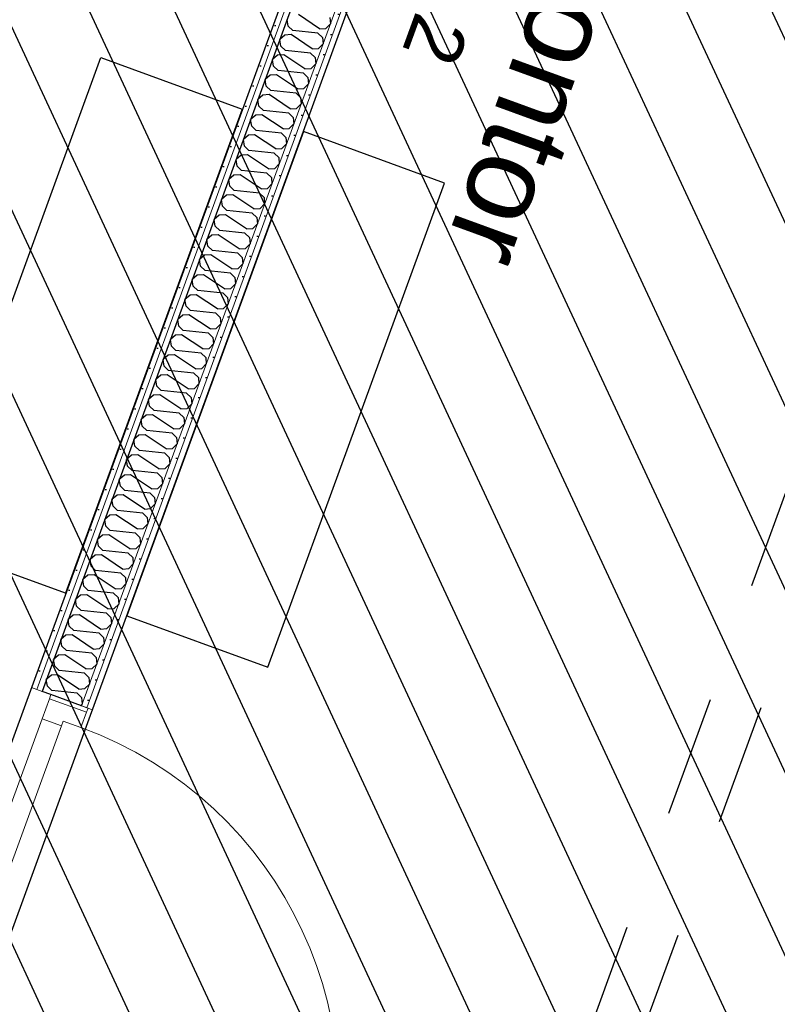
# Model space of a CAD drawing. Header units: millimetres. Extents: x 112481703 to 112588235, y 1264638581 to 1264713486.
# Tile 179 of 256: x 112566347 to 112568111, y 1264672128 to 1264674421. Entities that reach past the tile are written whole.
import ezdxf
from ezdxf.enums import TextEntityAlignment as Align

# ---------------------------------------------------------------- set-up
doc = ezdxf.new("R2010")
doc.units = ezdxf.units.MM
doc.header["$LTSCALE"] = 0.5
doc.header["$MEASUREMENT"] = 0
doc.linetypes.add('PLINE', pattern=[0])
doc.linetypes.add('Stiplet', pattern=[1128.888893, 564.444447, -564.444447])
for name, color, linetype, lineweight in [('235- Utvendig kledning og overflate', 7, 'Continuous', 0), ('236- Innvendig kledning og overflate', 7, 'Continuous', 0), ('244- Vinduer_ dører_ foldevegger', 7, 'Continuous', 0)]:
    doc.layers.add(name, color=color, linetype=linetype, lineweight=lineweight)
for name, color, linetype in [('2752 Løse skap og reoler', 7, 'Continuous'), ('862- M___Nettoareal', 7, 'Continuous'), ('862- M___Nettoareal (1-100)', 7, 'Continuous'), ('862- M___Nettoareal(Polylinje)', 7, 'Continuous'), ('LA_farge_dekke_asfalt2', 7, 'Continuous'), ('Yttervegger.A225', 7, 'Continuous'), ('Yttervegger.A225 (Skravur)', 7, 'Continuous')]:
    doc.layers.add(name, color=color, linetype=linetype)
doc.styles.add('GENERATED_STYLE_1', font='arial.ttf')
pattern_1 = [(249.956, (112557650, 1264717795), (-81.357, 29.68231), [0, -50]), (249.956, (112557682.11, 1264717756.67), (-81.357, 29.68231), [0, -50])]

# ---------------------------------------------------------------- blocks, each defined once
blk = doc.blocks.new('Legekontor_17_5', base_point=(112568609.9, 1264673572.4))
at = {"layer": '862- M___Nettoareal(Polylinje)', "linetype": 'PLINE', "flags": 128}
blk.add_lwpolyline([(112566022.5, 1264671464.3), (112569013.3, 1264670373.2), (112570843.1, 1264675388.5), (112569082, 1264676031), (112567852.3, 1264676479.6), (112567695.1, 1264676048.8)], close=True, dxfattribs=at)
blk = doc.blocks.new('Legekontor_18_8', base_point=(112565643.1, 1264674628.7))
at = {"layer": '862- M___Nettoareal(Polylinje)', "linetype": 'PLINE', "flags": 128}
blk.add_lwpolyline([(112562952, 1264672584.6), (112565881.6, 1264671515.8), (112567554.2, 1264676100.2), (112567694.6, 1264676485), (112566464.9, 1264676933.6), (112564764.9, 1264677553.8)], close=True, dxfattribs=at)
blk = doc.blocks.new('*X360', base_point=(112557650, 1264717795))
at = {"layer": 'Yttervegger.A225 (Skravur)', "linetype": 'PLINE'}
for p, q in [((112567044.7, 1264674399.3), (112566995.6, 1264674432.5)), ((112566971.8, 1264674405.9), (112566969.3, 1264674421.2)), ((112566982.2, 1264674395.7), (112566971.8, 1264674405.9)), ((112567059.2, 1264674400.4), (112567069.9, 1264674410.9)), ((112567068.5, 1264674425.8), (112567069.9, 1264674410.9)), ((112566964.1, 1264674384.8), (112566952.3, 1264674374.6)), ((112566978.6, 1264674385.9), (112566964.1, 1264674384.8)), ((112567027.7, 1264674352.7), (112566978.6, 1264674385.9)), ((112567041.1, 1264674389.5), (112566982.2, 1264674395.7)), ((112567041.1, 1264674389.5), (112567051.5, 1264674379.2)), ((112567044.7, 1264674399.3), (112567059.2, 1264674400.4)), ((112566954.8, 1264674359.3), (112566952.3, 1264674374.6)), ((112566965.2, 1264674349.1), (112566954.8, 1264674359.3)), ((112567042.2, 1264674353.8), (112567052.9, 1264674364.3)), ((112567051.5, 1264674379.2), (112567052.9, 1264674364.3)), ((112566947.1, 1264674338.2), (112566935.3, 1264674328.1)), ((112566961.6, 1264674339.3), (112566947.1, 1264674338.2)), ((112567010.7, 1264674306.1), (112566961.6, 1264674339.3)), ((112567024.1, 1264674342.9), (112566965.2, 1264674349.1)), ((112567024.1, 1264674342.9), (112567034.5, 1264674332.7)), ((112567027.7, 1264674352.7), (112567042.2, 1264674353.8)), ((112566937.8, 1264674312.8), (112566935.3, 1264674328.1)), ((112566948.2, 1264674302.5), (112566937.8, 1264674312.8)), ((112567025.2, 1264674307.2), (112567035.9, 1264674317.8)), ((112567034.5, 1264674332.7), (112567035.9, 1264674317.8)), ((112566930.1, 1264674291.6), (112566918.4, 1264674281.5)), ((112566944.6, 1264674292.7), (112566930.1, 1264674291.6)), ((112566993.7, 1264674259.5), (112566944.6, 1264674292.7)), ((112567007.1, 1264674296.3), (112566948.2, 1264674302.5)), ((112567007.1, 1264674296.3), (112567017.5, 1264674286.1)), ((112567010.7, 1264674306.1), (112567025.2, 1264674307.2)), ((112566920.8, 1264674266.2), (112566918.4, 1264674281.5)), ((112566931.2, 1264674256), (112566920.8, 1264674266.2)), ((112567008.3, 1264674260.7), (112567018.9, 1264674271.2)), ((112567017.5, 1264674286.1), (112567018.9, 1264674271.2)), ((112566913.1, 1264674245), (112566901.4, 1264674234.9)), ((112566927.6, 1264674246.2), (112566913.1, 1264674245)), ((112566976.7, 1264674213), (112566927.6, 1264674246.2)), ((112566990.1, 1264674249.8), (112566931.2, 1264674256)), ((112566990.1, 1264674249.8), (112567000.5, 1264674239.5)), ((112566993.7, 1264674259.5), (112567008.3, 1264674260.7)), ((112566903.8, 1264674219.6), (112566901.4, 1264674234.9)), ((112566991.3, 1264674214.1), (112567001.9, 1264674224.6)), ((112567000.5, 1264674239.5), (112567001.9, 1264674224.6)), ((112566896.1, 1264674198.5), (112566884.4, 1264674188.3)), ((112566910.7, 1264674199.6), (112566896.1, 1264674198.5)), ((112566914.2, 1264674209.4), (112566903.8, 1264674219.6)), ((112566959.7, 1264674166.4), (112566910.7, 1264674199.6)), ((112566973.2, 1264674203.2), (112566914.2, 1264674209.4)), ((112566973.2, 1264674203.2), (112566983.6, 1264674193)), ((112566976.7, 1264674213), (112566991.3, 1264674214.1)), ((112566886.8, 1264674173), (112566884.4, 1264674188.3)), ((112566974.3, 1264674167.5), (112566984.9, 1264674178)), ((112566983.6, 1264674193), (112566984.9, 1264674178)), ((112566879.1, 1264674151.9), (112566867.4, 1264674141.8)), ((112566893.7, 1264674153), (112566879.1, 1264674151.9)), ((112566897.2, 1264674162.8), (112566886.8, 1264674173)), ((112566942.7, 1264674119.8), (112566893.7, 1264674153)), ((112566956.2, 1264674156.6), (112566897.2, 1264674162.8)), ((112566956.2, 1264674156.6), (112566966.6, 1264674146.4)), ((112566959.7, 1264674166.4), (112566974.3, 1264674167.5)), ((112566869.8, 1264674126.5), (112566867.4, 1264674141.8)), ((112566957.3, 1264674121), (112566967.9, 1264674131.5)), ((112566966.6, 1264674146.4), (112566967.9, 1264674131.5)), ((112566876.7, 1264674106.5), (112566862.1, 1264674105.3)), ((112566880.2, 1264674116.2), (112566869.8, 1264674126.5)), ((112566925.7, 1264674073.3), (112566876.7, 1264674106.5)), ((112566939.2, 1264674110), (112566880.2, 1264674116.2)), ((112566939.2, 1264674110), (112566949.6, 1264674099.8)), ((112566942.7, 1264674119.8), (112566957.3, 1264674121)), ((112566862.1, 1264674105.3), (112566850.4, 1264674095.2)), ((112566852.8, 1264674079.9), (112566850.4, 1264674095.2)), ((112566940.3, 1264674074.4), (112566950.9, 1264674084.9)), ((112566949.6, 1264674099.8), (112566950.9, 1264674084.9)), ((112566859.7, 1264674059.9), (112566845.1, 1264674058.8)), ((112566863.2, 1264674069.7), (112566852.8, 1264674079.9)), ((112566908.8, 1264674026.7), (112566859.7, 1264674059.9)), ((112566922.2, 1264674063.5), (112566863.2, 1264674069.7)), ((112566922.2, 1264674063.5), (112566932.6, 1264674053.2)), ((112566925.7, 1264674073.3), (112566940.3, 1264674074.4)), ((112566845.1, 1264674058.8), (112566833.4, 1264674048.6)), ((112566835.9, 1264674033.3), (112566833.4, 1264674048.6)), ((112566923.3, 1264674027.8), (112566934, 1264674038.3)), ((112566932.6, 1264674053.2), (112566934, 1264674038.3)), ((112566846.3, 1264674023.1), (112566835.9, 1264674033.3)), ((112566905.2, 1264674016.9), (112566846.3, 1264674023.1)), ((112566905.2, 1264674016.9), (112566915.6, 1264674006.7)), ((112566908.8, 1264674026.7), (112566923.3, 1264674027.8)), ((112566828.1, 1264674012.2), (112566816.4, 1264674002.1)), ((112566818.9, 1264673986.8), (112566816.4, 1264674002.1)), ((112566842.7, 1264674013.3), (112566828.1, 1264674012.2)), ((112566891.8, 1264673980.1), (112566842.7, 1264674013.3)), ((112566906.3, 1264673981.2), (112566917, 1264673991.8)), ((112566915.6, 1264674006.7), (112566917, 1264673991.8)), ((112566829.3, 1264673976.5), (112566818.9, 1264673986.8)), ((112566888.2, 1264673970.3), (112566829.3, 1264673976.5)), ((112566888.2, 1264673970.3), (112566898.6, 1264673960.1)), ((112566891.8, 1264673980.1), (112566906.3, 1264673981.2)), ((112566811.2, 1264673965.6), (112566799.4, 1264673955.5)), ((112566801.9, 1264673940.2), (112566799.4, 1264673955.5)), ((112566825.7, 1264673966.7), (112566811.2, 1264673965.6)), ((112566874.8, 1264673933.5), (112566825.7, 1264673966.7)), ((112566898.6, 1264673960.1), (112566900, 1264673945.2)), ((112566812.3, 1264673930), (112566801.9, 1264673940.2)), ((112566871.2, 1264673923.8), (112566812.3, 1264673930)), ((112566871.2, 1264673923.8), (112566881.6, 1264673913.5)), ((112566874.8, 1264673933.5), (112566889.3, 1264673934.7)), ((112566889.3, 1264673934.7), (112566900, 1264673945.2)), ((112566794.2, 1264673919), (112566782.4, 1264673908.9)), ((112566784.9, 1264673893.6), (112566782.4, 1264673908.9)), ((112566808.7, 1264673920.2), (112566794.2, 1264673919)), ((112566857.8, 1264673887), (112566808.7, 1264673920.2)), ((112566881.6, 1264673913.5), (112566883, 1264673898.6)), ((112566795.3, 1264673883.4), (112566784.9, 1264673893.6)), ((112566854.2, 1264673877.2), (112566795.3, 1264673883.4)), ((112566854.2, 1264673877.2), (112566864.6, 1264673867)), ((112566857.8, 1264673887), (112566872.3, 1264673888.1)), ((112566872.3, 1264673888.1), (112566883, 1264673898.6)), ((112566777.2, 1264673872.5), (112566765.4, 1264673862.3)), ((112566767.9, 1264673847), (112566765.4, 1264673862.3)), ((112566791.7, 1264673873.6), (112566777.2, 1264673872.5)), ((112566840.8, 1264673840.4), (112566791.7, 1264673873.6)), ((112566864.6, 1264673867), (112566866, 1264673852)), ((112566778.3, 1264673836.8), (112566767.9, 1264673847)), ((112566837.2, 1264673830.6), (112566778.3, 1264673836.8)), ((112566837.2, 1264673830.6), (112566847.6, 1264673820.4)), ((112566840.8, 1264673840.4), (112566855.3, 1264673841.5)), ((112566855.3, 1264673841.5), (112566866, 1264673852)), ((112566760.2, 1264673825.9), (112566748.4, 1264673815.8)), ((112566750.9, 1264673800.5), (112566748.4, 1264673815.8)), ((112566774.7, 1264673827), (112566760.2, 1264673825.9)), ((112566823.8, 1264673793.8), (112566774.7, 1264673827)), ((112566847.6, 1264673820.4), (112566849, 1264673805.5)), ((112566761.3, 1264673790.2), (112566750.9, 1264673800.5)), ((112566820.2, 1264673784), (112566761.3, 1264673790.2)), ((112566823.8, 1264673793.8), (112566838.3, 1264673794.9)), ((112566838.3, 1264673794.9), (112566849, 1264673805.5)), ((112566743.2, 1264673779.3), (112566731.5, 1264673769.2)), ((112566733.9, 1264673753.9), (112566731.5, 1264673769.2)), ((112566757.7, 1264673780.5), (112566743.2, 1264673779.3)), ((112566806.8, 1264673747.3), (112566757.7, 1264673780.5)), ((112566820.2, 1264673784), (112566830.6, 1264673773.8)), ((112566830.6, 1264673773.8), (112566832, 1264673758.9)), ((112566744.3, 1264673743.7), (112566733.9, 1264673753.9)), ((112566803.2, 1264673737.5), (112566744.3, 1264673743.7)), ((112566806.8, 1264673747.3), (112566821.4, 1264673748.4)), ((112566821.4, 1264673748.4), (112566832, 1264673758.9)), ((112566726.2, 1264673732.8), (112566714.5, 1264673722.6)), ((112566716.9, 1264673707.3), (112566714.5, 1264673722.6)), ((112566740.7, 1264673733.9), (112566726.2, 1264673732.8)), ((112566789.8, 1264673700.7), (112566740.7, 1264673733.9)), ((112566803.2, 1264673737.5), (112566813.6, 1264673727.2)), ((112566813.6, 1264673727.2), (112566815, 1264673712.3)), ((112566727.3, 1264673697.1), (112566716.9, 1264673707.3)), ((112566786.2, 1264673690.9), (112566727.3, 1264673697.1)), ((112566789.8, 1264673700.7), (112566804.4, 1264673701.8)), ((112566804.4, 1264673701.8), (112566815, 1264673712.3)), ((112566709.2, 1264673686.2), (112566697.5, 1264673676.1)), ((112566699.9, 1264673660.8), (112566697.5, 1264673676.1)), ((112566723.7, 1264673687.3), (112566709.2, 1264673686.2)), ((112566772.8, 1264673654.1), (112566723.7, 1264673687.3)), ((112566786.2, 1264673690.9), (112566796.7, 1264673680.7)), ((112566796.7, 1264673680.7), (112566798, 1264673665.8)), ((112566710.3, 1264673650.5), (112566699.9, 1264673660.8)), ((112566769.3, 1264673644.3), (112566710.3, 1264673650.5)), ((112566772.8, 1264673654.1), (112566787.4, 1264673655.2)), ((112566787.4, 1264673655.2), (112566798, 1264673665.8)), ((112566692.2, 1264673639.6), (112566680.5, 1264673629.5)), ((112566682.9, 1264673614.2), (112566680.5, 1264673629.5)), ((112566706.8, 1264673640.7), (112566692.2, 1264673639.6)), ((112566755.8, 1264673607.5), (112566706.8, 1264673640.7)), ((112566769.3, 1264673644.3), (112566779.7, 1264673634.1)), ((112566779.7, 1264673634.1), (112566781, 1264673619.2)), ((112566693.3, 1264673604), (112566682.9, 1264673614.2)), ((112566752.3, 1264673597.8), (112566693.3, 1264673604)), ((112566755.8, 1264673607.5), (112566770.4, 1264673608.7)), ((112566770.4, 1264673608.7), (112566781, 1264673619.2)), ((112566675.2, 1264673593), (112566663.5, 1264673582.9)), ((112566665.9, 1264673567.6), (112566663.5, 1264673582.9)), ((112566689.8, 1264673594.2), (112566675.2, 1264673593)), ((112566738.8, 1264673561), (112566689.8, 1264673594.2)), ((112566752.3, 1264673597.8), (112566762.7, 1264673587.5)), ((112566762.7, 1264673587.5), (112566764, 1264673572.6)), ((112566676.3, 1264673557.4), (112566665.9, 1264673567.6)), ((112566735.3, 1264673551.2), (112566676.3, 1264673557.4)), ((112566738.8, 1264673561), (112566753.4, 1264673562.1)), ((112566753.4, 1264673562.1), (112566764, 1264673572.6)), ((112566658.2, 1264673546.5), (112566646.5, 1264673536.3)), ((112566649, 1264673521), (112566646.5, 1264673536.3)), ((112566672.8, 1264673547.6), (112566658.2, 1264673546.5)), ((112566721.9, 1264673514.4), (112566672.8, 1264673547.6)), ((112566735.3, 1264673551.2), (112566745.7, 1264673541)), ((112566745.7, 1264673541), (112566747.1, 1264673526)), ((112566659.4, 1264673510.8), (112566649, 1264673521)), ((112566718.3, 1264673504.6), (112566659.4, 1264673510.8)), ((112566721.9, 1264673514.4), (112566736.4, 1264673515.5)), ((112566736.4, 1264673515.5), (112566747.1, 1264673526)), ((112566641.2, 1264673499.9), (112566629.5, 1264673489.8)), ((112566632, 1264673474.5), (112566629.5, 1264673489.8)), ((112566655.8, 1264673501), (112566641.2, 1264673499.9)), ((112566704.9, 1264673467.8), (112566655.8, 1264673501)), ((112566718.3, 1264673504.6), (112566728.7, 1264673494.4)), ((112566728.7, 1264673494.4), (112566730.1, 1264673479.5)), ((112566642.4, 1264673464.2), (112566632, 1264673474.5)), ((112566701.3, 1264673458), (112566642.4, 1264673464.2)), ((112566704.9, 1264673467.8), (112566719.4, 1264673468.9)), ((112566719.4, 1264673468.9), (112566730.1, 1264673479.5)), ((112566624.3, 1264673453.3), (112566612.5, 1264673443.2)), ((112566615, 1264673427.9), (112566612.5, 1264673443.2)), ((112566638.8, 1264673454.5), (112566624.3, 1264673453.3)), ((112566687.9, 1264673421.3), (112566638.8, 1264673454.5)), ((112566701.3, 1264673458), (112566711.7, 1264673447.8)), ((112566711.7, 1264673447.8), (112566713.1, 1264673432.9)), ((112566625.4, 1264673417.7), (112566615, 1264673427.9)), ((112566687.9, 1264673421.3), (112566702.4, 1264673422.4)), ((112566702.4, 1264673422.4), (112566713.1, 1264673432.9)), ((112566607.3, 1264673406.8), (112566595.5, 1264673396.6)), ((112566598, 1264673381.3), (112566595.5, 1264673396.6)), ((112566621.8, 1264673407.9), (112566607.3, 1264673406.8)), ((112566670.9, 1264673374.7), (112566621.8, 1264673407.9)), ((112566684.3, 1264673411.5), (112566625.4, 1264673417.7)), ((112566684.3, 1264673411.5), (112566694.7, 1264673401.2)), ((112566694.7, 1264673401.2), (112566696.1, 1264673386.3)), ((112566608.4, 1264673371.1), (112566598, 1264673381.3)), ((112566670.9, 1264673374.7), (112566685.4, 1264673375.8)), ((112566685.4, 1264673375.8), (112566696.1, 1264673386.3)), ((112566590.3, 1264673360.2), (112566578.5, 1264673350.1)), ((112566581, 1264673334.8), (112566578.5, 1264673350.1)), ((112566604.8, 1264673361.3), (112566590.3, 1264673360.2)), ((112566653.9, 1264673328.1), (112566604.8, 1264673361.3)), ((112566667.3, 1264673364.9), (112566608.4, 1264673371.1)), ((112566667.3, 1264673364.9), (112566677.7, 1264673354.7)), ((112566677.7, 1264673354.7), (112566679.1, 1264673339.8)), ((112566591.4, 1264673324.5), (112566581, 1264673334.8)), ((112566653.9, 1264673328.1), (112566668.4, 1264673329.2)), ((112566668.4, 1264673329.2), (112566679.1, 1264673339.8)), ((112566573.3, 1264673313.6), (112566561.5, 1264673303.5)), ((112566564, 1264673288.2), (112566561.5, 1264673303.5)), ((112566587.8, 1264673314.7), (112566573.3, 1264673313.6)), ((112566636.9, 1264673281.5), (112566587.8, 1264673314.7)), ((112566650.3, 1264673318.3), (112566591.4, 1264673324.5)), ((112566650.3, 1264673318.3), (112566660.7, 1264673308.1)), ((112566660.7, 1264673308.1), (112566662.1, 1264673293.2)), ((112566574.4, 1264673278), (112566564, 1264673288.2)), ((112566636.9, 1264673281.5), (112566651.4, 1264673282.7)), ((112566651.4, 1264673282.7), (112566662.1, 1264673293.2)), ((112566556.3, 1264673267), (112566544.5, 1264673256.9)), ((112566570.8, 1264673268.2), (112566556.3, 1264673267)), ((112566619.9, 1264673235), (112566570.8, 1264673268.2)), ((112566633.3, 1264673271.8), (112566574.4, 1264673278)), ((112566633.3, 1264673271.8), (112566643.7, 1264673261.5)), ((112566643.7, 1264673261.5), (112566645.1, 1264673246.6)), ((112566547, 1264673241.6), (112566544.5, 1264673256.9)), ((112566557.4, 1264673231.4), (112566547, 1264673241.6)), ((112566619.9, 1264673235), (112566634.4, 1264673236.1)), ((112566634.4, 1264673236.1), (112566645.1, 1264673246.6)), ((112566539.3, 1264673220.5), (112566527.6, 1264673210.3)), ((112566553.8, 1264673221.6), (112566539.3, 1264673220.5)), ((112566602.9, 1264673188.4), (112566553.8, 1264673221.6)), ((112566616.3, 1264673225.2), (112566557.4, 1264673231.4)), ((112566616.3, 1264673225.2), (112566626.7, 1264673215)), ((112566626.7, 1264673215), (112566628.1, 1264673200)), ((112566530, 1264673195), (112566527.6, 1264673210.3)), ((112566540.4, 1264673184.8), (112566530, 1264673195)), ((112566602.9, 1264673188.4), (112566617.5, 1264673189.5)), ((112566617.5, 1264673189.5), (112566628.1, 1264673200)), ((112566522.3, 1264673173.9), (112566510.6, 1264673163.8)), ((112566536.8, 1264673175), (112566522.3, 1264673173.9)), ((112566585.9, 1264673141.8), (112566536.8, 1264673175)), ((112566599.3, 1264673178.6), (112566540.4, 1264673184.8)), ((112566599.3, 1264673178.6), (112566609.7, 1264673168.4)), ((112566609.7, 1264673168.4), (112566611.1, 1264673153.5)), ((112566513, 1264673148.5), (112566510.6, 1264673163.8)), ((112566523.4, 1264673138.2), (112566513, 1264673148.5)), ((112566585.9, 1264673141.8), (112566600.5, 1264673142.9)), ((112566600.5, 1264673142.9), (112566611.1, 1264673153.5)), ((112566505.3, 1264673127.3), (112566493.6, 1264673117.2)), ((112566519.9, 1264673128.5), (112566505.3, 1264673127.3)), ((112566568.9, 1264673095.3), (112566519.9, 1264673128.5)), ((112566582.4, 1264673132), (112566523.4, 1264673138.2)), ((112566582.4, 1264673132), (112566592.8, 1264673121.8)), ((112566592.8, 1264673121.8), (112566594.1, 1264673106.9)), ((112566496, 1264673101.9), (112566493.6, 1264673117.2)), ((112566506.4, 1264673091.7), (112566496, 1264673101.9)), ((112566583.5, 1264673096.4), (112566594.1, 1264673106.9)), ((112566488.3, 1264673080.8), (112566476.6, 1264673070.6)), ((112566502.9, 1264673081.9), (112566488.3, 1264673080.8)), ((112566551.9, 1264673048.7), (112566502.9, 1264673081.9)), ((112566565.4, 1264673085.5), (112566506.4, 1264673091.7)), ((112566565.4, 1264673085.5), (112566575.8, 1264673075.2)), ((112566568.9, 1264673095.3), (112566583.5, 1264673096.4)), ((112566575.8, 1264673075.2), (112566577.1, 1264673060.3)), ((112566479, 1264673055.3), (112566476.6, 1264673070.6)), ((112566489.4, 1264673045.1), (112566479, 1264673055.3)), ((112566566.5, 1264673049.8), (112566577.1, 1264673060.3)), ((112566471.3, 1264673034.2), (112566459.6, 1264673024.1)), ((112566485.9, 1264673035.3), (112566471.3, 1264673034.2)), ((112566535, 1264673002.1), (112566485.9, 1264673035.3)), ((112566548.4, 1264673038.9), (112566489.4, 1264673045.1)), ((112566548.4, 1264673038.9), (112566558.8, 1264673028.7)), ((112566551.9, 1264673048.7), (112566566.5, 1264673049.8)), ((112566558.8, 1264673028.7), (112566560.2, 1264673013.8)), ((112566462.1, 1264673008.8), (112566459.6, 1264673024.1)), ((112566472.5, 1264672998.5), (112566462.1, 1264673008.8)), ((112566549.5, 1264673003.2), (112566560.2, 1264673013.8)), ((112566454.3, 1264672987.6), (112566442.6, 1264672977.5)), ((112566468.9, 1264672988.7), (112566454.3, 1264672987.6)), ((112566518, 1264672955.5), (112566468.9, 1264672988.7)), ((112566531.4, 1264672992.3), (112566472.5, 1264672998.5)), ((112566531.4, 1264672992.3), (112566541.8, 1264672982.1)), ((112566535, 1264673002.1), (112566549.5, 1264673003.2)), ((112566445.1, 1264672962.2), (112566442.6, 1264672977.5)), ((112566455.5, 1264672952), (112566445.1, 1264672962.2)), ((112566532.5, 1264672956.7), (112566543.2, 1264672967.2)), ((112566541.8, 1264672982.1), (112566543.2, 1264672967.2)), ((112566437.3, 1264672941), (112566425.6, 1264672930.9)), ((112566451.9, 1264672942.2), (112566437.3, 1264672941)), ((112566501, 1264672909), (112566451.9, 1264672942.2)), ((112566514.4, 1264672945.8), (112566455.5, 1264672952)), ((112566514.4, 1264672945.8), (112566524.8, 1264672935.5)), ((112566518, 1264672955.5), (112566532.5, 1264672956.7)), ((112566428.1, 1264672915.6), (112566425.6, 1264672930.9)), ((112566438.5, 1264672905.4), (112566428.1, 1264672915.6)), ((112566515.5, 1264672910.1), (112566526.2, 1264672920.6)), ((112566524.8, 1264672935.5), (112566526.2, 1264672920.6)), ((112566420.4, 1264672894.5), (112566408.6, 1264672884.3)), ((112566434.9, 1264672895.6), (112566420.4, 1264672894.5)), ((112566484, 1264672862.4), (112566434.9, 1264672895.6)), ((112566497.4, 1264672899.2), (112566438.5, 1264672905.4)), ((112566497.4, 1264672899.2), (112566507.8, 1264672889)), ((112566501, 1264672909), (112566515.5, 1264672910.1)), ((112566411.1, 1264672869), (112566408.6, 1264672884.3)), ((112566421.5, 1264672858.8), (112566411.1, 1264672869)), ((112566498.5, 1264672863.5), (112566509.2, 1264672874)), ((112566507.8, 1264672889), (112566509.2, 1264672874)), ((112566480.4, 1264672852.6), (112566421.5, 1264672858.8)), ((112566480.4, 1264672852.6), (112566490.8, 1264672842.4)), ((112566484, 1264672862.4), (112566498.5, 1264672863.5)), ((112566488.6, 1264672824), (112566492.2, 1264672827.5)), ((112566490.8, 1264672842.4), (112566492.2, 1264672827.5))]:
    blk.add_line(p, q, dxfattribs=at)
blk = doc.blocks.new('Dør[20]', base_point=(112557650, 1264717795))
at = {"layer": '235- Utvendig kledning og overflate', "linetype": 'PLINE'}
for p, q in [((112566386.4, 1264672861.3), (112566374.2, 1264672865.7)), ((112566398.6, 1264672856.8), (112566386.4, 1264672861.3)), ((112566040.2, 1264671912.5), (112566028, 1264671916.9)), ((112566052.4, 1264671908), (112566040.2, 1264671912.5))]:
    blk.add_line(p, q, dxfattribs=at)
at = {"layer": '236- Innvendig kledning og overflate', "linetype": 'PLINE'}
for p, q in [((112566502.9, 1264672818.8), (112566490.6, 1264672823.2)), ((112566502.9, 1264672818.8), (112566490.6, 1264672823.2)), ((112566505.7, 1264672817.8), (112566502.9, 1264672818.8)), ((112566505.7, 1264672817.8), (112566502.9, 1264672818.8)), ((112566515.1, 1264672814.3), (112566505.7, 1264672817.8)), ((112566156.7, 1264671870), (112566144.5, 1264671874.4)), ((112566156.7, 1264671870), (112566144.5, 1264671874.4)), ((112566159.5, 1264671868.9), (112566156.7, 1264671870)), ((112566159.5, 1264671868.9), (112566156.7, 1264671870)), ((112566168.9, 1264671865.5), (112566159.5, 1264671868.9))]:
    blk.add_line(p, q, dxfattribs=at)
at = {"layer": '244- Vinduer_ dører_ foldevegger', "linetype": 'PLINE'}
for p, q in [((112566374.2, 1264672865.7), (112566028, 1264671916.9)), ((112566419.3, 1264672849.3), (112566398.6, 1264672856.8)), ((112566415.8, 1264672839.9), (112566419.3, 1264672849.3)), ((112566505.7, 1264672817.8), (112566419.3, 1264672849.3)), ((112566490.6, 1264672823.2), (112566419.3, 1264672849.3)), ((112566490.6, 1264672823.2), (112566419.3, 1264672849.3)), ((112566415.8, 1264672839.9), (112566398.7, 1264672792.9)), ((112566502.3, 1264672808.4), (112566415.8, 1264672839.9)), ((112566515.1, 1264672814.3), (112566168.9, 1264671865.5)), ((112566489.2, 1264672772.7), (112566502.3, 1264672808.4)), ((112566502.3, 1264672808.4), (112566505.7, 1264672817.8)), ((112566093.6, 1264671956.8), (112566398.7, 1264672792.9)), ((112566443.8, 1264672776.5), (112566138.7, 1264671940.4)), ((112566398.7, 1264672792.9), (112566443.8, 1264672776.5)), ((112566443.8, 1264672776.5), (112566447.9, 1264672787.8)), ((112566447.9, 1264672787.8), (112566489.2, 1264672772.7)), ((112566093.6, 1264671956.8), (112566076.5, 1264671909.9)), ((112566138.7, 1264671940.4), (112566093.6, 1264671956.8)), ((112566176, 1264671914), (112566191, 1264671955.4)), ((112566191, 1264671955.4), (112567049.7, 1264671642.1)), ((112566134.6, 1264671929.1), (112566138.7, 1264671940.4)), ((112566176, 1264671914), (112566134.6, 1264671929.1)), ((112566073.1, 1264671900.5), (112566052.4, 1264671908)), ((112566076.5, 1264671909.9), (112566073.1, 1264671900.5)), ((112566076.5, 1264671909.9), (112566162.9, 1264671878.3)), ((112566162.9, 1264671878.3), (112566176, 1264671914)), ((112567034.6, 1264671600.8), (112566176, 1264671914)), ((112566159.5, 1264671868.9), (112566073.1, 1264671900.5)), ((112566144.5, 1264671874.4), (112566073.1, 1264671900.5)), ((112566144.5, 1264671874.4), (112566073.1, 1264671900.5)), ((112566162.9, 1264671878.3), (112566159.5, 1264671868.9)), ((112567049.7, 1264671642.1), (112567034.6, 1264671600.8))]:
    blk.add_line(p, q, dxfattribs=at)
blk.add_arc((112566176, 1264671914), 914, 339.956, 69.956, dxfattribs=at)
blk = doc.blocks.new('Bokhylle 02[9]', base_point=(112567007.2, 1264674160.4))
at = {"layer": '2752 Løse skap og reoler', "linetype": 'PLINE', "flags": 128}
blk.add_lwpolyline([(112567007.2, 1264674160.4), (112566595.9, 1264673033.1), (112566924.7, 1264672913.1), (112567336, 1264674040.4)], close=True, dxfattribs=at)
blk = doc.blocks.new('Bokhylle 02[11]', base_point=(112566864.4, 1264674212.5))
at = {"layer": '2752 Løse skap og reoler', "linetype": 'PLINE', "flags": 128}
blk.add_lwpolyline([(112566864.4, 1264674212.5), (112566453.1, 1264673085.2), (112566124.3, 1264673205.1), (112566535.6, 1264674332.4)], close=True, dxfattribs=at)
blk = doc.blocks.new('Label_71', base_point=(112567666.5, 1264674543.8))
at = {"layer": '862- M___Nettoareal (1-100)', "char_height": 200, "attachment_point": 1, "rotation": 249.956, "style": 'GENERATED_STYLE_1'}
for s, insert in [('\\A1;{\\pql;\\pt0,241000;\\fArial|b0|i0|c0|p0;\\W1.000000;17,0\\fArial|b0|i0|c0|p0;\\W1.000000;\\A1{\\H.66x;\\S^  ;}\\fArial|b0|i0|c0|p0;\\W1.000000; m\\fArial|b0|i0|c0|p0;\\W1.000000;\\A1{\\H.66x;\\S2^  ;}\\fArial|b0|i0|c0|p0;\\W1.000000;\\fArial|b0|i0|c0|p0;\\W1.000000;\\fArial|b0|i0|c0|p0;\\W1.000000;\\fArial|b0|i0|c0|p0;\\W1.000000;\\fArial|b0|i0|c0|p0;\\W1.000000;\\fArial|b0|i0|c0|p0;\\W1.000000;\\fArial|b0|i0|c0|p0;\\W1.000000;\\A1{\\H.66x;\\S^  ;}\\fArial|b0|i0|c0|p0;\\W1.000000;\\fArial|b0|i0|c0|p0;\\W1.000000;\\A1{\\H.66x;\\S^  ;}\\fArial|b0|i0|c0|p0;\\W1.000000;\\fArial|b0|i0|c0|p0;\\W1.000000;\\fArial|b0|i0|c0|p0;\\W1.000000;\\fArial|b0|i0|c0|p0;\\W1.000000;\\fArial|b0|i0|c0|p0;\\W1.000000;\\fArial|b0|i0|c0|p0;\\W1.000000;\\fArial|b0|i0|c0|p0;\\W1.000000;\\A1{\\H.66x;\\S^  ;}\\fArial|b0|i0|c0|p0;\\W1.000000;\\fArial|b0|i0|c0|p0;\\W1.000000;\\A1{\\H.66x;\\S^  ;}\\fArial|b0|i0|c0|p0;\\W1.000000;\\fArial|b0|i0|c0|p0;\\W1.000000;\\fArial|b0|i0|c0|p0;\\W1.000000;\\fArial|b0|i0|c0|p0;\\W1.000000;\\fArial|b0|i0|c0|p0;\\W1.000000;\\fArial|b0|i0|c0|p0;\\W1.000000;\\fArial|b0|i0|c0|p0;\\W1.000000;\\A1{\\H.66x;\\S^  ;}\\fArial|b0|i0|c0|p0;\\W1.000000;\\fArial|b0|i0|c0|p0;\\W1.000000;\\A1{\\H.66x;\\S^  ;}\\fArial|b0|i0|c0|p0;\\W1.000000;\\fArial|b0|i0|c0|p0;\\W1.000000;\\fArial|b0|i0|c0|p0;\\W1.000000;\\fArial|b0|i0|c0|p0;\\W1.000000;\\fArial|b0|i0|c0|p0;\\W1.000000;\\fArial|b0|i0|c0|p0;\\W1.000000;\\fArial|b0|i0|c0|p0;\\W1.000000;\\A1{\\H.66x;\\S^  ;}\\fArial|b0|i0|c0|p0;\\W1.000000;\\fArial|b0|i0|c0|p0;\\W1.000000;\\A1{\\H.66x;\\S^  ;}\\fArial|b0|i0|c0|p0;\\W1.000000;\\fArial|b0|i0|c0|p0;\\W1.000000;\\fArial|b0|i0|c0|p0;\\W1.000000;\\fArial|b0|i0|c0|p0;\\W1.000000;\\fArial|b0|i0|c0|p0;\\W1.000000;\\fArial|b0|i0|c0|p0;\\W1.000000;\\fArial|b0|i0|c0|p0;\\W1.000000;\\fArial|b0|i0|c0|p0;\\W1.000000;}', (112567705.1, 1264675249.6)), ('\\A1;{\\pql;\\pt0,241000;\\fArial|b0|i0|c0|p0;\\W1.000000;Legekontor\\fArial|b0|i0|c0|p0;\\W1.000000;\\A1{\\H.66x;\\S^  ;}\\fArial|b0|i0|c0|p0;\\W1.000000;\\fArial|b0|i0|c0|p0;\\W1.000000;\\A1{\\H.66x;\\S^  ;}\\fArial|b0|i0|c0|p0;\\W1.000000;\\fArial|b0|i0|c0|p0;\\W1.000000;\\fArial|b0|i0|c0|p0;\\W1.000000;\\fArial|b0|i0|c0|p0;\\W1.000000;\\fArial|b0|i0|c0|p0;\\W1.000000;\\fArial|b0|i0|c0|p0;\\W1.000000;\\fArial|b0|i0|c0|p0;\\W1.000000;\\A1{\\H.66x;\\S^  ;}\\fArial|b0|i0|c0|p0;\\W1.000000;\\fArial|b0|i0|c0|p0;\\W1.000000;\\A1{\\H.66x;\\S^  ;}\\fArial|b0|i0|c0|p0;\\W1.000000;\\fArial|b0|i0|c0|p0;\\W1.000000;\\fArial|b0|i0|c0|p0;\\W1.000000;\\fArial|b0|i0|c0|p0;\\W1.000000;\\fArial|b0|i0|c0|p0;\\W1.000000;\\fArial|b0|i0|c0|p0;\\W1.000000;\\fArial|b0|i0|c0|p0;\\W1.000000;\\A1{\\H.66x;\\S^  ;}\\fArial|b0|i0|c0|p0;\\W1.000000;\\fArial|b0|i0|c0|p0;\\W1.000000;\\A1{\\H.66x;\\S^  ;}\\fArial|b0|i0|c0|p0;\\W1.000000;\\fArial|b0|i0|c0|p0;\\W1.000000;\\fArial|b0|i0|c0|p0;\\W1.000000;\\fArial|b0|i0|c0|p0;\\W1.000000;\\fArial|b0|i0|c0|p0;\\W1.000000;\\fArial|b0|i0|c0|p0;\\W1.000000;\\fArial|b0|i0|c0|p0;\\W1.000000;\\A1{\\H.66x;\\S^  ;}\\fArial|b0|i0|c0|p0;\\W1.000000;\\fArial|b0|i0|c0|p0;\\W1.000000;\\A1{\\H.66x;\\S^  ;}\\fArial|b0|i0|c0|p0;\\W1.000000;\\fArial|b0|i0|c0|p0;\\W1.000000;\\fArial|b0|i0|c0|p0;\\W1.000000;\\fArial|b0|i0|c0|p0;\\W1.000000;\\fArial|b0|i0|c0|p0;\\W1.000000;\\fArial|b0|i0|c0|p0;\\W1.000000;\\fArial|b0|i0|c0|p0;\\W1.000000;\\A1{\\H.66x;\\S^  ;}\\fArial|b0|i0|c0|p0;\\W1.000000;\\fArial|b0|i0|c0|p0;\\W1.000000;\\A1{\\H.66x;\\S^  ;}\\fArial|b0|i0|c0|p0;\\W1.000000;\\fArial|b0|i0|c0|p0;\\W1.000000;\\fArial|b0|i0|c0|p0;\\W1.000000;\\fArial|b0|i0|c0|p0;\\W1.000000;\\fArial|b0|i0|c0|p0;\\W1.000000;\\fArial|b0|i0|c0|p0;\\W1.000000;\\fArial|b0|i0|c0|p0;\\W1.000000;\\fArial|b0|i0|c0|p0;\\W1.000000;}', (112568003, 1264675140.9)), ('\\A1;{\\pql;\\pt0,241000;\\fArial|b0|i0|c0|p0;\\W1.000000;17\\fArial|b0|i0|c0|p0;\\W1.000000;\\A1{\\H.66x;\\S^  ;}\\fArial|b0|i0|c0|p0;\\W1.000000;\\fArial|b0|i0|c0|p0;\\W1.000000;\\A1{\\H.66x;\\S^  ;}\\fArial|b0|i0|c0|p0;\\W1.000000;\\fArial|b0|i0|c0|p0;\\W1.000000;\\fArial|b0|i0|c0|p0;\\W1.000000;\\fArial|b0|i0|c0|p0;\\W1.000000;\\fArial|b0|i0|c0|p0;\\W1.000000;\\fArial|b0|i0|c0|p0;\\W1.000000;\\fArial|b0|i0|c0|p0;\\W1.000000;\\A1{\\H.66x;\\S^  ;}\\fArial|b0|i0|c0|p0;\\W1.000000;\\fArial|b0|i0|c0|p0;\\W1.000000;\\A1{\\H.66x;\\S^  ;}\\fArial|b0|i0|c0|p0;\\W1.000000;\\fArial|b0|i0|c0|p0;\\W1.000000;\\fArial|b0|i0|c0|p0;\\W1.000000;\\fArial|b0|i0|c0|p0;\\W1.000000;\\fArial|b0|i0|c0|p0;\\W1.000000;\\fArial|b0|i0|c0|p0;\\W1.000000;\\fArial|b0|i0|c0|p0;\\W1.000000;\\A1{\\H.66x;\\S^  ;}\\fArial|b0|i0|c0|p0;\\W1.000000;\\fArial|b0|i0|c0|p0;\\W1.000000;\\A1{\\H.66x;\\S^  ;}\\fArial|b0|i0|c0|p0;\\W1.000000;\\fArial|b0|i0|c0|p0;\\W1.000000;\\fArial|b0|i0|c0|p0;\\W1.000000;\\fArial|b0|i0|c0|p0;\\W1.000000;\\fArial|b0|i0|c0|p0;\\W1.000000;\\fArial|b0|i0|c0|p0;\\W1.000000;\\fArial|b0|i0|c0|p0;\\W1.000000;\\A1{\\H.66x;\\S^  ;}\\fArial|b0|i0|c0|p0;\\W1.000000;\\fArial|b0|i0|c0|p0;\\W1.000000;\\A1{\\H.66x;\\S^  ;}\\fArial|b0|i0|c0|p0;\\W1.000000;\\fArial|b0|i0|c0|p0;\\W1.000000;\\fArial|b0|i0|c0|p0;\\W1.000000;\\fArial|b0|i0|c0|p0;\\W1.000000;\\fArial|b0|i0|c0|p0;\\W1.000000;\\fArial|b0|i0|c0|p0;\\W1.000000;\\fArial|b0|i0|c0|p0;\\W1.000000;\\A1{\\H.66x;\\S^  ;}\\fArial|b0|i0|c0|p0;\\W1.000000;\\fArial|b0|i0|c0|p0;\\W1.000000;\\A1{\\H.66x;\\S^  ;}\\fArial|b0|i0|c0|p0;\\W1.000000;\\fArial|b0|i0|c0|p0;\\W1.000000;\\fArial|b0|i0|c0|p0;\\W1.000000;\\fArial|b0|i0|c0|p0;\\W1.000000;\\fArial|b0|i0|c0|p0;\\W1.000000;\\fArial|b0|i0|c0|p0;\\W1.000000;\\fArial|b0|i0|c0|p0;\\W1.000000;\\fArial|b0|i0|c0|p0;\\W1.000000;}', (112568305.1, 1264675052))]:
    blk.add_mtext(s, dxfattribs=dict(at, insert=insert))
at = {"layer": '862- M___Nettoareal (1-100)', "style": 'GENERATED_STYLE_1'}
for tag, p in [('DUMMY_108', (112567757.5, 1264675251.7)), ('DUMMY_107', (112568052.8, 1264675144)), ('DUMMY_106', (112568348, 1264675036.3))]:
    blk.add_attdef(tag, text='', height=200, rotation=249.956, dxfattribs=at).set_placement(p, align=Align.TOP_LEFT)

msp = doc.modelspace()

# ---------------------------------------------------------------- hatches: boundary and pattern name
at = {"layer": 'LA_farge_dekke_asfalt2', "linetype": 'Continuous'}
h = msp.add_hatch(dxfattribs=at)
h.set_pattern_fill('Murverk', color=256, style=0, pattern_type=2)
h.set_pattern_definition([(294.956, (112557650, 1264717795), (163.1938, 75.94596), [])])
h.paths.add_polyline_path([(112562670.3, 1264672618.4), (112565507.4, 1264680394.8), (112573384.4, 1264677521), (112579262.4, 1264693632), (112587341.4, 1264690684.4), (112579714.9, 1264669780.9), (112576475.3, 1264670962.9), (112575386.6, 1264667979)])
at = {"layer": 'Yttervegger.A225 (Skravur)', "linetype": 'Continuous'}
h = msp.add_hatch(dxfattribs=at)
h.set_pattern_fill('Prikker_tett', color=256, style=0, pattern_type=2)
h.set_pattern_definition(pattern_1)
h.paths.add_polyline_path([(112566386.4, 1264672861.3), (112567566.4, 1264676095.7), (112567554.2, 1264676100.2), (112566374.2, 1264672865.7)])
h = msp.add_hatch(dxfattribs=at)
h.set_pattern_fill('Prikker_tett', color=256, style=0, pattern_type=2)
h.set_pattern_definition(pattern_1)
h.paths.add_polyline_path([(112567566.4, 1264676095.7), (112566386.4, 1264672861.3), (112566398.6, 1264672856.8), (112567578.6, 1264676091.3)])
h = msp.add_hatch(dxfattribs=at)
h.set_pattern_fill('Prikker_tett', color=256, style=0, pattern_type=2)
h.set_pattern_definition(pattern_1)
h.paths.add_polyline_path([(112567682.9, 1264676053.2), (112567670.7, 1264676057.7), (112566490.6, 1264672823.2), (112566502.9, 1264672818.8)])
h = msp.add_hatch(dxfattribs=at)
h.set_pattern_fill('Prikker_tett', color=256, style=0, pattern_type=2)
h.set_pattern_definition(pattern_1)
h.paths.add_polyline_path([(112567695.1, 1264676048.8), (112567682.9, 1264676053.2), (112566502.9, 1264672818.8), (112566515.1, 1264672814.3)])

# ---------------------------------------------------------------- linework, layer by layer
at = {"layer": '235- Utvendig kledning og overflate', "linetype": 'PLINE'}
for p, q in [((112567566.4, 1264676095.7), (112566386.4, 1264672861.3)), ((112566386.4, 1264672861.3), (112566374.2, 1264672865.7)), ((112566398.6, 1264672856.8), (112566386.4, 1264672861.3))]:
    msp.add_line(p, q, dxfattribs=at)
at = {"layer": '235- Utvendig kledning og overflate', "linetype": 'PLINE', "flags": 128}
msp.add_lwpolyline([(112567554.2, 1264676100.2), (112566374.2, 1264672865.7)], dxfattribs=at)
at = {"layer": '236- Innvendig kledning og overflate', "linetype": 'PLINE'}
for p, q in [((112566490.6, 1264672823.2), (112567670.7, 1264676057.7)), ((112566502.9, 1264672818.8), (112567682.9, 1264676053.2)), ((112566502.9, 1264672818.8), (112566490.6, 1264672823.2)), ((112566505.7, 1264672817.8), (112566502.9, 1264672818.8)), ((112566515.1, 1264672814.3), (112566505.7, 1264672817.8))]:
    msp.add_line(p, q, dxfattribs=at)
at = {"layer": '236- Innvendig kledning og overflate', "linetype": 'PLINE', "flags": 128}
msp.add_lwpolyline([(112566515.1, 1264672814.3), (112567695.1, 1264676048.8)], dxfattribs=at)
at = {"layer": 'Yttervegger.A225', "linetype": 'PLINE'}
for p, q in [((112567578.6, 1264676091.3), (112566398.6, 1264672856.8)), ((112566419.3, 1264672849.3), (112566398.6, 1264672856.8)), ((112566490.6, 1264672823.2), (112566419.3, 1264672849.3))]:
    msp.add_line(p, q, dxfattribs=at)
at = {"layer": 'Yttervegger.A225', "linetype": 'Stiplet', "flags": 128}
for points in [[(112569114.6, 1264676019.1), (112567284.9, 1264671003.8)], [(112567395.7, 1264670963.4), (112569225.5, 1264675978.6)]]:
    msp.add_lwpolyline(points, dxfattribs=at)

# ---------------------------------------------------------------- block references
at = {"layer": '244- Vinduer_ dører_ foldevegger', "linetype": 'PLINE'}
msp.add_blockref('Dør[20]', (112557650, 1264717795), dxfattribs=at)
at = {"layer": '2752 Løse skap og reoler', "linetype": 'PLINE'}
for name, p in [('Bokhylle 02[11]', (112566864.4, 1264674212.5)), ('Bokhylle 02[9]', (112567007.2, 1264674160.4))]:
    msp.add_blockref(name, p, dxfattribs=at)
at = {"layer": '862- M___Nettoareal', "linetype": 'Continuous'}
for name, p in [('Legekontor_18_8', (112565643.1, 1264674628.7)), ('Legekontor_17_5', (112568609.9, 1264673572.4))]:
    msp.add_blockref(name, p, dxfattribs=at)
at = {"layer": '862- M___Nettoareal (1-100)', "linetype": 'PLINE'}
msp.add_blockref('Label_71', (112567666.5, 1264674543.8), dxfattribs=at)
at = {"layer": 'Yttervegger.A225'}
msp.add_blockref('*X360', (112557650, 1264717795), dxfattribs=at)

doc.saveas('drawing.dxf')
